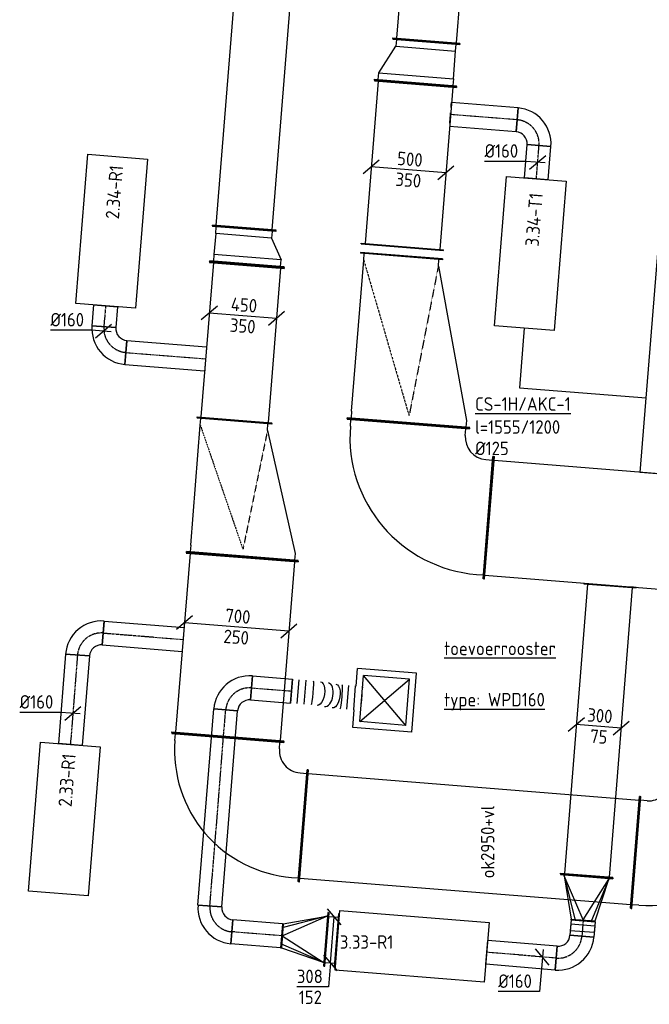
# Model space of a CAD drawing. Header units: millimetres. Extents: x -2745 to 52607, y -299 to 65129.
# Tile 14 of 40: x 7501 to 11707, y 21679 to 28258. Entities that reach past the tile are written whole.
import ezdxf

# ---------------------------------------------------------------- set-up
doc = ezdxf.new("R2010")
doc.units = ezdxf.units.MM
doc.linetypes.add('CENTER2', pattern=[28.575, 19.05, -3.175, 3.175, -3.175])
doc.linetypes.add('SMALL_DASH', pattern=[1.5, 0.5, -1])
for name, color, linetype in [('WL570---_APP', 2, 'Continuous'), ('WL570---_RETOUR_D', 4, 'Continuous'), ('WL570---_RETOUR_HL', 1, 'CENTER2'), ('WL570---_TOEVOER', 3, 'Continuous'), ('WL570---_TOEVOER_D', 3, 'Continuous'), ('WL570---_TOEVOER_HL', 1, 'CENTER2'), ('WL570---_TOEVOER_RST', 3, 'Continuous'), ('WL570---_TOEVOER_RST_HL', 1, 'CENTER2'), ('WM570---', 1, 'Continuous'), ('WM570---_RETOUR', 1, 'Continuous'), ('WM570---_TOEVOER', 1, 'Continuous')]:
    doc.layers.add(name, color=color, linetype=linetype)
doc.styles.add('STABICAD-018', font='ISOCP.SHX', dxfattribs={"height": 90})
doc.styles.add('STABICAD-025', font='ISOCP.SHX', dxfattribs={"height": 125})

# ---------------------------------------------------------------- blocks, each defined once
blk = doc.blocks.new('*U950')
at = {"color": 0, "linetype": 'Continuous'}
for p, q in [((0, 225, -3025), (5, 225, -3025)), ((0, -225, -3025), (0, 225, -3025)), ((5, -225, -3025), (5, 225, -3025)), ((5, 200, -3025), (4579.5, 200, -3025)), ((4584.5, 225, -3025), (4579.5, 225, -3025)), ((4579.5, -225, -3025), (4579.5, 225, -3025)), ((4584.5, -225, -3025), (4584.5, 225, -3025)), ((0, -225, -3025), (5, -225, -3025)), ((5, -200, -3025), (4579.5, -200, -3025)), ((4584.5, -225, -3025), (4579.5, -225, -3025))]:
    blk.add_line(p, q, dxfattribs=at)
at = {"layer": 'WM570---_RETOUR', "color": 2, "style": 'STABICAD-018'}
for tag, p in [('SECTIONCODE', (10583.8, 32684.1, 3025)), ('CODE', (10583.8, 32684.1, 3025)), ('POSITIONCODE', (10550.1, 30387.7, 3025))]:
    blk.add_attdef(tag, p, '', height=1.8, dxfattribs=at)
blk = doc.blocks.new('*U939')
at = {"color": 0, "linetype": 'Continuous'}
for p, q in [((-50, 225, -3025), (-45, 225, -3025)), ((-50, -225, -3025), (-50, 225, -3025)), ((-45, -225, -3025), (-45, 225, -3025)), ((0, 200, -3025), (-45, 200, -3025)), ((186.6, 200, -3025), (0, 200, -3025)), ((0, -200, -3025), (0, 200, -3025)), ((186.6, 200, -3025), (231.6, 200, -3025)), ((186.6, -300, -3025), (186.6, 200, -3025)), ((236.6, 225, -3025), (231.6, 225, -3025)), ((231.6, -325, -3025), (231.6, 225, -3025)), ((236.6, -325, -3025), (236.6, 225, -3025)), ((-50, -225, -3025), (-45, -225, -3025)), ((-45, -200, -3025), (0, -200, -3025)), ((186.6, -300, -3025), (0, -200, -3025)), ((231.6, -300, -3025), (186.6, -300, -3025)), ((236.6, -325, -3025), (231.6, -325, -3025))]:
    blk.add_line(p, q, dxfattribs=at)
at = {"layer": 'WM570---_RETOUR', "color": 2, "style": 'STABICAD-018'}
for tag, p in [('CODE', (10213.2, 28164.4, 3025)), ('SECTIONCODE', (10213.2, 28064.4, 3025)), ('POSITIONCODE', (10213.2, 28064.4, 3025))]:
    blk.add_attdef(tag, p, '', height=1.8, dxfattribs=at)
blk = doc.blocks.new('*U940')
at = {"color": 0, "linetype": 'Continuous'}
for p, q in [((0, 275, -3025), (5, 275, -3025)), ((0, -275, -3025), (0, 275, -3025)), ((5, -275, -3025), (5, 275, -3025)), ((1098.1, 275, -3025), (1093.1, 275, -3025)), ((1093.1, -275, -3025), (1093.1, 275, -3025)), ((1098.1, -275, -3025), (1098.1, 275, -3025)), ((5, 250, -3025), (1093.1, 250, -3025)), ((5, -250, -3025), (1093.1, -250, -3025)), ((0, -275, -3025), (5, -275, -3025)), ((1098.1, -275, -3025), (1093.1, -275, -3025))]:
    blk.add_line(p, q, dxfattribs=at)
at = {"layer": 'WM570---_RETOUR', "color": 2, "style": 'STABICAD-018'}
for tag, p in [('CODE', (10144.4, 27832.5, 3025)), ('SECTIONCODE', (10144.4, 27832.5, 3025)), ('POSITIONCODE', (10290.2, 27774.3, 3025))]:
    blk.add_attdef(tag, p, '', height=1.8, dxfattribs=at)
blk = doc.blocks.new('*U354')
at = {"color": 0, "linetype": 'Continuous'}
for p, q in [((0, 410, -3075), (5, 410, -3075)), ((0, -410, -3075), (0, 410, -3075)), ((5, -410, -3075), (5, 410, -3075)), ((1113.3, 410, -3075), (1108.3, 410, -3075)), ((1108.3, -140, -3075), (1108.3, 410, -3075)), ((1113.3, -140, -3075), (1113.3, 410, -3075)), ((50, 385, -3075), (5, 385, -3075)), ((50, 385, -3075), (1063.3, 385, -3075)), ((1063.3, 385, -3075), (1108.3, 385, -3075)), ((1063.3, -115, -3075), (50, -385, -3075)), ((1063.3, -115, -3075), (1108.3, -115, -3075)), ((1113.3, -140, -3075), (1108.3, -140, -3075)), ((50, -385, -3075), (5, -385, -3075)), ((0, -410, -3075), (5, -410, -3075))]:
    blk.add_line(p, q, dxfattribs=at)
at = {"color": 2, "linetype": 'SMALL_DASH'}
for p in [(1063.3, 385, -225), (1063.3, -115, -225)]:
    blk.add_line(p, (50, 0, -125), dxfattribs=at)
at = {"layer": 'WM570---', "color": 2, "style": 'STABICAD-018'}
for tag in ['CODE', 'SECTIONCODE', 'POSITIONCODE']:
    blk.add_attdef(tag, (10097.6, 25560.7, 3075), '', height=1.8, dxfattribs=at)
blk = doc.blocks.new('*U353')
at = {"color": 0, "linetype": 'Continuous'}
for p, q in [((-410, 585, -3075), (-410, 580, -3075)), ((410, 585, -3075), (-410, 585, -3075)), ((410, 580, -3075), (-410, 580, -3075)), ((-385, 535, -3075), (-385, 580, -3075)), ((385, 535, -3075), (385, 580, -3075)), ((410, 585, -3075), (410, 580, -3075)), ((-585, 410, -3075), (-580, 410, -3075)), ((-585, -410, -3075), (-585, 410, -3075)), ((-580, -410, -3075), (-580, 410, -3075)), ((-535, 385, -3075), (-580, 385, -3075)), ((-535, -385, -3075), (-580, -385, -3075)), ((-585, -410, -3075), (-580, -410, -3075))]:
    blk.add_line(p, q, dxfattribs=at)
for radius, end in [(150, 360), (920, 0)]:
    blk.add_arc((-535, 535, -3075), radius, 270, end, dxfattribs=at)
at = {"layer": 'WM570---', "color": 2, "style": 'STABICAD-018'}
for tag in ['CODE', 'SECTIONCODE', 'POSITIONCODE']:
    blk.add_attdef(tag, (10050.8, 24977.6, 3075), '', height=1.8, dxfattribs=at)
blk = doc.blocks.new('*U355')
at = {"color": 0, "linetype": 'Continuous'}
for p, q in [((0, 410, -3075), (5, 410, -3075)), ((0, -410, -3075), (0, 410, -3075)), ((5, -410, -3075), (5, 410, -3075)), ((3953.9, 410, -3075), (3948.9, 410, -3075)), ((3948.9, -410, -3075), (3948.9, 410, -3075)), ((3953.9, -410, -3075), (3953.9, 410, -3075)), ((5, 385, -3075), (3948.9, 385, -3075)), ((5, -385, -3075), (3948.9, -385, -3075)), ((0, -410, -3075), (5, -410, -3075)), ((3953.9, -410, -3075), (3948.9, -410, -3075))]:
    blk.add_line(p, q, dxfattribs=at)
at = {"layer": 'WM570---', "color": 2, "style": 'STABICAD-018'}
for tag, p in [('POSITIONCODE', (11392.9, 25020.4, 3075)), ('SECTIONCODE', (11392.9, 25020.4, 3075)), ('CODE', (10633.9, 24930.8, 3075))]:
    blk.add_attdef(tag, p, '', height=1.8, rotation=90, dxfattribs=at)
blk = doc.blocks.new('*U368')
at = {"color": 0, "linetype": 'Continuous'}
for p, q in [((-123.2, 395.1, -3075), (-94.1, 429.4, -3075)), ((-109.9, 449.4, -3075), (-113.1, 445.6, -3075)), ((457.9, -40.6, -3075), (-113.1, 445.6, -3075)), ((461.2, -36.8, -3075), (-109.9, 449.4, -3075)), ((-271, 375, -3075), (-266, 375, -3075)), ((-271, -375, -3075), (-271, 375, -3075)), ((-266, -375, -3075), (-266, 375, -3075)), ((-221, 350, -3075), (-266, 350, -3075)), ((409.7, -58.7, -3075), (438.9, -24.4, -3075)), ((461.2, -36.8, -3075), (457.9, -40.6, -3075)), ((-271, -375, -3075), (-266, -375, -3075)), ((-221, -350, -3075), (-266, -350, -3075))]:
    blk.add_line(p, q, dxfattribs=at)
for radius in [128.4, 828.4]:
    blk.add_arc((-221, 478.4, -3075), radius, 270, 319.58735, dxfattribs=at)
at = {"layer": 'WM570---_TOEVOER', "color": 2, "style": 'STABICAD-018'}
for tag in ['SECTIONCODE', 'CODE', 'POSITIONCODE']:
    blk.add_attdef(tag, (11885.3, 22671.9, 3075), '', height=1.8, dxfattribs=at)
blk = doc.blocks.new('*U941')
at = {"color": 0, "linetype": 'Continuous'}
for p, q in [((-303, -25.8, -3025), (-195.4, 65.8, -3025)), ((-249.2, 20, -3025), (249.2, -20, -3025)), ((195.4, -65.8, -3025), (303, 25.8, -3025))]:
    blk.add_line(p, q, dxfattribs=at)
at = {"color": 0, "linetype": 'Continuous', "style": 'STABICAD-018'}
for s, p in [('500', (-78.8, 31.4, -3025)), ('350', (-90, -108.2, -3025))]:
    blk.add_text(s, height=90, rotation=355.41265, dxfattribs=at).set_placement(p)
at = {"layer": 'WM570---_RETOUR', "color": 2, "style": 'STABICAD-018'}
blk.add_attdef('CODE', (10098.2, 27256.2, 3025), '', height=1.8, dxfattribs=at)
blk = doc.blocks.new('*U408')
at = {"color": 0, "linetype": 'Continuous'}
for p, q in [((0, 80, -3000), (599.8, 80, -3000)), ((0, -80, -3000), (0, 80, -3000)), ((599.8, 80, -3000), (599.8, -80, -3000)), ((0, -80, -3000), (599.8, -80, -3000))]:
    blk.add_line(p, q, dxfattribs=at)
at = {"layer": 'WL570---_RETOUR_HL', "linetype": 'CENTER2'}
blk.add_line((0, 0, -3000), (599.8, 0, -3000), dxfattribs=at)
at = {"layer": 'WM570---', "color": 2, "style": 'STABICAD-018'}
for tag, p in [('CODE', (7886.7, 24012.9, 3000)), ('SECTIONCODE', (7886.7, 24012.9, 3000)), ('POSITIONCODE', (8015.4, 23741.3, 3000))]:
    blk.add_attdef(tag, p, '', height=1.8, dxfattribs=at)
blk = doc.blocks.new('*U922')
at = {"color": 0, "linetype": 'Continuous'}
for p, q in [((-79.7, 6.4, -3000), (-354.8, 6.4, -3000)), ((49.8, -4, -3000), (-79.7, 6.4, -3000)), ((-53.8, -45.9, -3000), (53.8, 45.9, -3000))]:
    blk.add_line(p, q, dxfattribs=at)
at = {"color": 0, "linetype": 'Continuous', "style": 'STABICAD-018'}
blk.add_text('%%c160', height=90, dxfattribs=at).set_placement((-354.8, 31.4, -3000))
at = {"layer": 'WM570---_RETOUR', "color": 2, "style": 'STABICAD-018'}
blk.add_attdef('CODE', (7855.5, 23623, 3000), '', height=1.8, dxfattribs=at)
blk = doc.blocks.new('*U407')
at = {"color": 0, "linetype": 'Continuous'}
for p, q in [((-160, -80, -3000), (-160, 80, -3000)), ((80, -160, -3000), (-80, -160, -3000)), ((76, -160, -3000), (0, -160, -3000)), ((76, -160, -3000), (76, -160, -3000))]:
    blk.add_line(p, q, dxfattribs=at)
for radius, start in [(240, 360), (80, 0)]:
    blk.add_arc((-160, -160, -3000), radius, start, 90, dxfattribs=at)
at = {"layer": 'WL570---_RETOUR_HL', "linetype": 'CENTER2'}
blk.add_arc((-160, -160, -3000), 160, 360, 90, dxfattribs=at)
at = {"layer": 'WM570---', "color": 2, "style": 'STABICAD-018'}
for tag in ['CODE', 'SECTIONCODE', 'POSITIONCODE']:
    blk.add_attdef(tag, (7899.5, 24172.4, 3000), '', height=1.8, dxfattribs=at)
blk = doc.blocks.new('*U411')
at = {"color": 0, "linetype": 'Continuous'}
for p, q in [((0, 179, -2795), (5, 179, -2795)), ((0, -179, -2795), (0, 179, -2795)), ((5, -179, -2795), (5, 179, -2795)), ((5, 154, -2795), (69.8, 154, -2795)), ((74.8, 179, -2795), (69.8, 179, -2795)), ((69.8, -179, -2795), (69.8, 179, -2795)), ((74.8, -179, -2795), (74.8, 179, -2795)), ((0, -179, -2795), (5, -179, -2795)), ((5, -154, -2795), (69.8, -154, -2795)), ((74.8, -179, -2795), (69.8, -179, -2795))]:
    blk.add_line(p, q, dxfattribs=at)
at = {"layer": 'WM570---', "color": 2, "style": 'STABICAD-018'}
for tag, p in [('SECTIONCODE', (9549.2, 22112.4, 2795)), ('CODE', (9549.2, 22112.4, 2795)), ('POSITIONCODE', (9573.9, 21959.9, 2795))]:
    blk.add_attdef(tag, p, '', height=1.8, rotation=265, dxfattribs=at)
blk = doc.blocks.new('*U410')
at = {"color": 0, "linetype": 'Continuous'}
for p, q in [((-5, 179, -2795), (0, 179, -2795)), ((-5, -179, -2795), (-5, 179, -2795)), ((0, -179, -2795), (0, 179, -2795)), ((0, 154, -2795), (5, 154, -2795)), ((290, 0, -2795), (5, 154, -2795)), ((5, 154, -2795), (290, 56.6, -2795)), ((290, 80, -2795), (5, 154, -2795)), ((295, 80, -2795), (290, 80, -2795)), ((290, -80, -2795), (290, 80, -2795)), ((295, -80, -2795), (295, 80, -2795)), ((290, 0, -2795), (5, -154, -2795)), ((5, -154, -2795), (290, -56.6, -2795)), ((290, -80, -2795), (5, -154, -2795)), ((295, -80, -2795), (290, -80, -2795)), ((-5, -179, -2795), (0, -179, -2795)), ((5, -154, -2795), (0, -154, -2795))]:
    blk.add_line(p, q, dxfattribs=at)
at = {"layer": 'WM570---', "color": 2, "style": 'STABICAD-018'}
for tag, p in [('CODE', (9544.2, 22212.8, 2795)), ('SECTIONCODE', (9544.2, 22112.8, 2795)), ('POSITIONCODE', (9544.2, 22112.8, 2795))]:
    blk.add_attdef(tag, p, '', height=1.8, dxfattribs=at)
blk = doc.blocks.new('*U1031')
at = {"color": 0, "linetype": 'Continuous'}
for p, q in [((0, 80, -2795), (333, 80, -2795)), ((0, -80, -2795), (0, 80, -2795)), ((333, 80, -2795), (333, -80, -2795)), ((0, -80, -2795), (333, -80, -2795))]:
    blk.add_line(p, q, dxfattribs=at)
at = {"layer": 'WL570---_TOEVOER_HL', "linetype": 'CENTER2'}
blk.add_line((0, 0, -2795), (333, 0, -2795), dxfattribs=at)
at = {"layer": 'WM570---', "color": 2, "style": 'STABICAD-018'}
for tag in ['CODE', 'SECTIONCODE', 'POSITIONCODE']:
    blk.add_attdef(tag, (9250.2, 22136.5, 2795), '', height=1.8, dxfattribs=at)
blk = doc.blocks.new('*U409')
at = {"color": 0, "linetype": 'Continuous'}
for p, q in [((70.5, 253.2, -3000), (-21.1, 360.9, -3000)), ((0, 0, -3000), (24.7, 307, -3000)), ((45.8, -53.8, -3000), (-45.8, 53.8, -3000)), ((0, 0, -3000), (-12.9, -160.5, -3000)), ((-12.9, -160.5, -3000), (-224.9, -160.5, -3000))]:
    blk.add_line(p, q, dxfattribs=at)
at = {"color": 0, "linetype": 'Continuous', "style": 'STABICAD-018'}
for s, p in [('308', (-224.9, -135.5, -3000)), ('152', (-212.3, -275.5, -3000))]:
    blk.add_text(s, height=90, dxfattribs=at).set_placement(p)
at = {"layer": 'WM570---', "color": 2, "style": 'STABICAD-018'}
blk.add_attdef('CODE', (9577.2, 21955.7, 3000), '', height=1.8, dxfattribs=at)
blk = doc.blocks.new('*U1030')
at = {"color": 0, "linetype": 'Continuous'}
for p, q in [((-160, -80, -2795), (-160, 80, -2795)), ((80, -160, -2795), (-80, -160, -2795))]:
    blk.add_line(p, q, dxfattribs=at)
for radius in [240, 80]:
    blk.add_arc((-160, -160, -2795), radius, 0, 90, dxfattribs=at)
at = {"layer": 'WL570---_TOEVOER_HL', "linetype": 'CENTER2'}
blk.add_arc((-160, -160, -2795), 160, 0, 90, dxfattribs=at)
at = {"layer": 'WM570---', "color": 2, "style": 'STABICAD-018'}
for tag in ['SECTIONCODE', 'CODE', 'POSITIONCODE']:
    blk.add_attdef(tag, (8758.7, 22176, 2795), '', height=1.8, dxfattribs=at)
blk = doc.blocks.new('*U1029')
at = {"color": 0, "linetype": 'Continuous'}
for p, q in [((0, 80, -2795), (1314.9, 80, -2795)), ((0, -80, -2795), (0, 80, -2795)), ((1314.9, 80, -2795), (1314.9, -80, -2795)), ((0, -80, -2795), (1314.9, -80, -2795))]:
    blk.add_line(p, q, dxfattribs=at)
at = {"layer": 'WL570---_TOEVOER_HL', "linetype": 'CENTER2'}
blk.add_line((0, 0, -2795), (1314.9, 0, -2795), dxfattribs=at)
at = {"layer": 'WM570---', "color": 2, "style": 'STABICAD-018'}
for tag in ['CODE', 'SECTIONCODE', 'POSITIONCODE']:
    blk.add_attdef(tag, (8771.5, 22335.5, 2795), '', height=1.8, dxfattribs=at)
blk = doc.blocks.new('*U1028')
at = {"color": 0, "linetype": 'Continuous'}
for p, q in [((-160, -80, -2795), (-160, 80, -2795)), ((80, -160, -2795), (-80, -160, -2795))]:
    blk.add_line(p, q, dxfattribs=at)
for radius, start in [(240, 360), (80, 0)]:
    blk.add_arc((-160, -160, -2795), radius, start, 90, dxfattribs=at)
at = {"layer": 'WL570---_TOEVOER_HL', "linetype": 'CENTER2'}
blk.add_arc((-160, -160, -2795), 160, 360, 90, dxfattribs=at)
at = {"layer": 'WM570---', "color": 2, "style": 'STABICAD-018'}
for tag in ['CODE', 'SECTIONCODE', 'POSITIONCODE']:
    blk.add_attdef(tag, (8889.8, 23805.6, 2795), '', height=1.8, dxfattribs=at)
blk = doc.blocks.new('*U1027')
at = {"color": 0, "linetype": 'Continuous'}
for p, q in [((0, 80, -2795), (267.1, 80, -2795)), ((0, -80, -2795), (0, 80, -2795)), ((267.1, 80, -2795), (267.1, -80, -2795)), ((0, -80, -2795), (267.1, -80, -2795))]:
    blk.add_line(p, q, dxfattribs=at)
at = {"layer": 'WL570---_TOEVOER_HL', "linetype": 'CENTER2'}
blk.add_line((0, 0, -2795), (267.1, 0, -2795), dxfattribs=at)
at = {"layer": 'WM570---', "color": 2, "style": 'STABICAD-018'}
for tag in ['SECTIONCODE', 'CODE', 'POSITIONCODE']:
    blk.add_attdef(tag, (9049.3, 23792.8, 2795), '', height=1.8, dxfattribs=at)
blk = doc.blocks.new('*U413')
at = {"color": 0, "linetype": 'Continuous'}
for p, q in [((0, 175, -3000), (5, 175, -3000)), ((0, -175, -3000), (0, 132.3, -3000)), ((5, -175, -3000), (5, 175, -3000)), ((5, 150, -3000), (1944.7, 150, -3000)), ((1949.7, 175, -3000), (1944.7, 175, -3000)), ((1944.7, -175, -3000), (1944.7, 175, -3000)), ((1949.7, -175, -3000), (1949.7, 175, -3000)), ((0, -175, -3000), (5, -175, -3000)), ((5, -150, -3000), (1944.7, -150, -3000)), ((1949.7, -175, -3000), (1944.7, -175, -3000))]:
    blk.add_line(p, q, dxfattribs=at)
at = {"color": 2, "linetype": 'SMALL_DASH'}
blk.add_line((0, 132.3, -3000), (0, 175, -3000), dxfattribs=at)
at = {"layer": 'WM570---', "color": 2, "style": 'STABICAD-018'}
for tag in ['SECTIONCODE', 'CODE', 'POSITIONCODE']:
    blk.add_attdef(tag, (11443.9, 24479.6, 3000), '', height=1.8, dxfattribs=at)
blk = doc.blocks.new('*U414')
at = {"color": 0, "linetype": 'Continuous'}
for p, q in [((-5, 175, -3000), (0, 175, -3000)), ((-5, -175, -3000), (-5, 175, -3000)), ((0, -175, -3000), (0, 175, -3000)), ((5, 150, -3000), (0, 150, -3000)), ((290, 0, -3000), (5, 150, -3000)), ((5, 150, -3000), (290, 56.6, -3000)), ((290, 80, -3000), (5, 150, -3000)), ((295, 80, -3000), (290, 80, -3000)), ((290, -80, -3000), (290, 80, -3000)), ((295, -80, -3000), (295, 80, -3000)), ((290, 0, -3000), (5, -150, -3000)), ((5, -150, -3000), (290, -56.6, -3000)), ((5, -150, -3000), (290, -80, -3000)), ((295, -80, -3000), (290, -80, -3000)), ((-5, -175, -3000), (0, -175, -3000)), ((5, -150, -3000), (0, -150, -3000))]:
    blk.add_line(p, q, dxfattribs=at)
at = {"layer": 'WM570---', "color": 2, "style": 'STABICAD-018'}
for tag, p in [('CODE', (11288.1, 22631.1, 3000)), ('SECTIONCODE', (11288.1, 22531.1, 3000)), ('POSITIONCODE', (11288.1, 22531.1, 3000))]:
    blk.add_attdef(tag, p, '', height=1.8, dxfattribs=at)
blk = doc.blocks.new('*U416')
at = {"color": 0, "linetype": 'Continuous'}
for p, q in [((-160, -80, -3000), (-160, 80, -3000)), ((80, -160, -3000), (-80, -160, -3000)), ((76, -160, -3000), (0, -160, -3000)), ((76, -160, -3000), (76, -160.3, -3000))]:
    blk.add_line(p, q, dxfattribs=at)
for radius, start in [(240, 0), (80, 360)]:
    blk.add_arc((-160, -160, -3000), radius, start, 90, dxfattribs=at)
at = {"layer": 'WL570---_TOEVOER_HL', "linetype": 'CENTER2'}
blk.add_arc((-160, -160, -3000), 160, 0, 90, dxfattribs=at)
at = {"layer": 'WM570---', "color": 2, "style": 'STABICAD-018'}
for tag, p in [('CODE', (11243.5, 22074.4, 3000)), ('SECTIONCODE', (11243.5, 21974.4, 3000)), ('POSITIONCODE', (11243.5, 21974.4, 3000))]:
    blk.add_attdef(tag, p, '', height=1.8, dxfattribs=at)
blk = doc.blocks.new('*U415')
at = {"color": 0, "linetype": 'Continuous'}
for p, q in [((-51.7, 80, -3000), (21.9, 80, -3000)), ((-51.7, 80, -3000), (-51.7, -80, -3000)), ((-21.9, 80, -3000), (51.7, 80, -3000)), ((-21.9, 80, -3000), (-21.9, -80, -3000)), ((21.9, 80, -3000), (21.9, -80, -3000)), ((51.7, 80, -3000), (51.7, -80, -3000)), ((-51.7, -80, -3000), (21.9, -80, -3000)), ((-21.9, -80, -3000), (51.7, -80, -3000))]:
    blk.add_line(p, q, dxfattribs=at)
at = {"layer": 'WL570---_TOEVOER_HL', "linetype": 'CENTER2'}
blk.add_line((-51.7, 0, -3000), (51.7, 0, -3000), dxfattribs=at)
at = {"layer": 'WM570---', "color": 2, "style": 'STABICAD-018'}
for tag, p in [('CODE', (11260.4, 22285.5, 3000)), ('SECTIONCODE', (11260.4, 22185.5, 3000)), ('POSITIONCODE', (11260.4, 22185.5, 3000))]:
    blk.add_attdef(tag, p, '', height=1.8, dxfattribs=at)
blk = doc.blocks.new('*U412')
at = {"color": 0, "linetype": 'Continuous'}
for p, q in [((0, 80, -3000), (465.2, 80, -3000)), ((0, -80, -3000), (0, 80, -3000)), ((465.2, 80, -3000), (465.2, -80, -3000)), ((0, -80, -3000), (465.2, -80, -3000))]:
    blk.add_line(p, q, dxfattribs=at)
at = {"layer": 'WL570---_TOEVOER_HL', "linetype": 'CENTER2'}
blk.add_line((0, 0, -3000), (465.2, 0, -3000), dxfattribs=at)
at = {"layer": 'WM570---', "color": 2, "style": 'STABICAD-018'}
for tag in ['CODE', 'SECTIONCODE', 'POSITIONCODE']:
    blk.add_attdef(tag, (11084, 21987.2, 3000), '', height=1.8, dxfattribs=at)
blk = doc.blocks.new('*U417')
at = {"color": 0, "linetype": 'Continuous'}
for p, q in [((45.6, -54, -3000), (-45.6, 54, -3000)), ((4.2, 49.8, -3000), (-19.5, -231.7, -3000)), ((-19.5, -231.7, -3000), (-294.6, -231.7, -3000))]:
    blk.add_line(p, q, dxfattribs=at)
at = {"color": 0, "linetype": 'Continuous', "style": 'STABICAD-018'}
blk.add_text('%%c160', height=90, dxfattribs=at).set_placement((-294.6, -206.7, -3000))
at = {"layer": 'WM570---', "color": 2, "style": 'STABICAD-018'}
blk.add_attdef('CODE', (10992.4, 21994.9, 3000), '', height=1.8, dxfattribs=at)
blk = doc.blocks.new('*U427')
at = {"color": 0, "linetype": 'Continuous'}
for p, q in [((-203.4, -33.9, -3000), (-95.7, 57.8, -3000)), ((-149.5, 12, -3000), (149.5, -12, -3000)), ((95.7, -57.8, -3000), (203.4, 33.9, -3000))]:
    blk.add_line(p, q, dxfattribs=at)
at = {"color": 0, "linetype": 'Continuous', "style": 'STABICAD-018'}
for s, p in [('300', (-78.8, 31.4, -3000)), ('75', (-60.4, -110.5, -3000))]:
    blk.add_text(s, height=90, rotation=355.42527, dxfattribs=at).set_placement(p)
at = {"layer": 'WM570---_TOEVOER', "color": 2, "style": 'STABICAD-018'}
blk.add_attdef('CODE', (11368.5, 23537.4, 3000), '', height=1.8, dxfattribs=at)
blk = doc.blocks.new('*U916')
at = {"color": 0, "linetype": 'Continuous'}
for p, q in [((-79.7, 6.4, -3000), (-354.8, 6.4, -3000)), ((49.8, -4, -3000), (-79.7, 6.4, -3000)), ((-53.8, -45.9, -3000), (53.8, 45.9, -3000))]:
    blk.add_line(p, q, dxfattribs=at)
at = {"color": 0, "linetype": 'Continuous', "style": 'STABICAD-018'}
blk.add_text('%%c160', height=90, dxfattribs=at).set_placement((-354.8, 31.4, -3000))
at = {"layer": 'WM570---_RETOUR', "color": 2, "style": 'STABICAD-018'}
blk.add_attdef('CODE', (8060.9, 26176.8, 3000), '', height=1.8, dxfattribs=at)
blk = doc.blocks.new('*U925')
at = {"color": 0, "linetype": 'Continuous'}
for p, q in [((0, 80, -3000), (534.4, 80, -3000)), ((0, -80, -3000), (0, 80, -3000)), ((0, -80, -3000), (534.4, -80, -3000))]:
    blk.add_line(p, q, dxfattribs=at)
at = {"color": 2, "linetype": 'SMALL_DASH'}
blk.add_line((534.4, 80, -3000), (534.4, -80, -3000), dxfattribs=at)
at = {"layer": 'WL570---_RETOUR_HL', "linetype": 'CENTER2'}
blk.add_line((0, 0, -3000), (534.4, 0, -3000), dxfattribs=at)
at = {"layer": 'WM570---_RETOUR', "color": 2, "style": 'STABICAD-025'}
for tag in ['CODE', 'SECTIONCODE', 'POSITIONCODE']:
    blk.add_attdef(tag, (8210, 26034.2, 3000), '', height=1.8, dxfattribs=at)
blk = doc.blocks.new('*U927')
at = {"color": 0, "linetype": 'Continuous'}
for p, q in [((0, 375, -3075), (5, 375, -3075)), ((0, -375, -3075), (0, 375, -3075)), ((5, -375, -3075), (5, 375, -3075)), ((5, 350, -3075), (1204.1, 350, -3075)), ((1209.1, 375, -3075), (1204.1, 375, -3075)), ((1204.1, -375, -3075), (1204.1, 375, -3075)), ((1209.1, -375, -3075), (1209.1, 375, -3075)), ((0, -375, -3075), (5, -375, -3075)), ((5, -350, -3075), (1204.1, -350, -3075)), ((1209.1, -375, -3075), (1204.1, -375, -3075))]:
    blk.add_line(p, q, dxfattribs=at)
at = {"layer": 'WM570---_RETOUR', "color": 2, "style": 'STABICAD-018'}
for tag, p in [('CODE', (8987.7, 24669.1, 3075)), ('POSITIONCODE', (9117.1, 24406.8, 3075)), ('SECTIONCODE', (9075.7, 23890.1, 3075))]:
    blk.add_attdef(tag, p, '', height=1.8, dxfattribs=at)
blk = doc.blocks.new('*U991')
at = {"color": 0, "linetype": 'Continuous'}
for p, q in [((0, 212.5, -3025), (5, 212.5, -3025)), ((0, -212.5, -3025), (0, 212.5, -3025)), ((5, -212.5, -3025), (5, 212.5, -3025)), ((2965, 212.5, -3025), (2960, 212.5, -3025)), ((2960, -212.5, -3025), (2960, 212.5, -3025)), ((2965, -212.5, -3025), (2965, 212.5, -3025)), ((5, 187.5, -3025), (2960, 187.5, -3025)), ((5, -187.5, -3025), (2960, -187.5, -3025)), ((0, -212.5, -3025), (5, -212.5, -3025)), ((2965, -212.5, -3025), (2960, -212.5, -3025))]:
    blk.add_line(p, q, dxfattribs=at)
at = {"layer": 'WM570---_RETOUR', "color": 2, "style": 'STABICAD-025'}
for tag, p in [('SECTIONCODE', (8968.7, 28339.4, 3025)), ('POSITIONCODE', (8968.7, 28339.4, 3025)), ('CODE', (9000.7, 26863.5, 3025))]:
    blk.add_attdef(tag, p, '', height=1.8, dxfattribs=at)
blk = doc.blocks.new('*U917')
at = {"color": 0, "linetype": 'Continuous'}
for p, q in [((0, 80, -3000), (535, 80, -3000)), ((0, -80, -3000), (0, 80, -3000)), ((0, -80, -3000), (535, -80, -3000))]:
    blk.add_line(p, q, dxfattribs=at)
at = {"color": 2, "linetype": 'SMALL_DASH'}
blk.add_line((535, 80, -3000), (535, -80, -3000), dxfattribs=at)
at = {"layer": 'WL570---_RETOUR_HL', "linetype": 'CENTER2'}
blk.add_line((0, 0, -3000), (535, 0, -3000), dxfattribs=at)
at = {"layer": 'WM570---_RETOUR', "color": 2, "style": 'STABICAD-018'}
for tag in ['CODE', 'SECTIONCODE', 'POSITIONCODE']:
    blk.add_attdef(tag, (8058.9, 24159.6, 3000), '', height=1.8, dxfattribs=at)
blk = doc.blocks.new('*U936')
at = {"color": 0, "linetype": 'Continuous'}
for p, q in [((0, 250, -3025), (5, 250, -3025)), ((0, -250, -3025), (0, 250, -3025)), ((5, -250, -3025), (5, 250, -3025)), ((5, 225, -3025), (1039.6, 225, -3025)), ((1044.6, 250, -3025), (1039.6, 250, -3025)), ((1039.6, -250, -3025), (1039.6, 250, -3025)), ((1044.6, -250, -3025), (1044.6, 250, -3025)), ((0, -250, -3025), (5, -250, -3025)), ((5, -225, -3025), (1039.6, -225, -3025)), ((1044.6, -250, -3025), (1039.6, -250, -3025))]:
    blk.add_line(p, q, dxfattribs=at)
at = {"layer": 'WM570---_RETOUR', "color": 2, "style": 'STABICAD-018'}
for tag, p in [('CODE', (9018.9, 26621.3, 3025)), ('POSITIONCODE', (9145.6, 26325.3, 3025)), ('SECTIONCODE', (9116.9, 25967, 3025))]:
    blk.add_attdef(tag, p, '', height=1.8, dxfattribs=at)
blk = doc.blocks.new('*U918')
at = {"color": 0, "linetype": 'Continuous'}
for p, q in [((0, 80, -3000), (139.9, 80, -3000)), ((0, -80, -3000), (0, 80, -3000)), ((139.9, 80, -3000), (139.9, -80, -3000)), ((0, -80, -3000), (139.9, -80, -3000))]:
    blk.add_line(p, q, dxfattribs=at)
at = {"layer": 'WL570---_RETOUR_HL', "linetype": 'CENTER2'}
blk.add_line((0, 0, -3000), (139.9, 0, -3000), dxfattribs=at)
at = {"layer": 'WM570---_RETOUR', "color": 2, "style": 'STABICAD-018'}
for tag, p in [('SECTIONCODE', (8074.4, 26345.9, 3000)), ('CODE', (8074.4, 26345.9, 3000)), ('POSITIONCODE', (8203.2, 26074.3, 3000))]:
    blk.add_attdef(tag, p, '', height=1.8, dxfattribs=at)
blk = doc.blocks.new('*U919')
at = {"color": 0, "linetype": 'Continuous'}
for p, q in [((0, 375, -3075), (5, 375, -3075)), ((0, -375, -3075), (0, 375, -3075)), ((5, -375, -3075), (5, 375, -3075)), ((5, 350, -3075), (2222.1, 350, -3075)), ((2227.1, 375, -3075), (2222.1, 375, -3075)), ((2222.1, -375, -3075), (2222.1, 375, -3075)), ((2227.1, -375, -3075), (2227.1, 375, -3075)), ((0, -375, -3075), (5, -375, -3075)), ((5, -350, -3075), (2222.1, -350, -3075)), ((2227.1, -375, -3075), (2222.1, -375, -3075))]:
    blk.add_line(p, q, dxfattribs=at)
at = {"layer": 'WM570---_RETOUR', "color": 2, "style": 'STABICAD-018'}
for tag in ['CODE', 'SECTIONCODE', 'POSITIONCODE']:
    blk.add_attdef(tag, (9395.2, 22871.7, 3075), '', height=1.8, dxfattribs=at)
blk = doc.blocks.new('*U926')
at = {"color": 0, "linetype": 'Continuous'}
for p, q in [((0, 375, -3075), (5, 375, -3075)), ((0, -375, -3075), (0, 375, -3075)), ((5, -375, -3075), (5, 375, -3075)), ((50, 350, -3075), (5, 350, -3075)), ((50, 350, -3075), (853.8, 350, -3075)), ((853.8, 350, -3075), (898.8, 350, -3075)), ((903.8, 375, -3075), (898.8, 375, -3075)), ((898.8, -125, -3075), (898.8, 375, -3075)), ((903.8, -125, -3075), (903.8, 375, -3075)), ((853.8, -100, -3075), (50, -350, -3075)), ((853.8, -100, -3075), (898.8, -100, -3075)), ((903.8, -125, -3075), (898.8, -125, -3075)), ((0, -375, -3075), (5, -375, -3075)), ((50, -350, -3075), (5, -350, -3075))]:
    blk.add_line(p, q, dxfattribs=at)
at = {"color": 2, "linetype": 'SMALL_DASH'}
for p in [(853.8, 350, -225), (853.8, -100, -225)]:
    blk.add_line(p, (50, 0, -125), dxfattribs=at)
at = {"layer": 'WM570---_RETOUR', "color": 2, "style": 'STABICAD-018'}
for tag in ['CODE', 'SECTIONCODE', 'POSITIONCODE']:
    blk.add_attdef(tag, (8987.7, 24669.1, 3075), '', height=1.8, dxfattribs=at)
blk = doc.blocks.new('*U935')
at = {"color": 0, "linetype": 'Continuous'}
for p, q in [((-50, 250, -3025), (-45, 250, -3025)), ((-50, -250, -3025), (-50, 250, -3025)), ((-45, -250, -3025), (-45, 250, -3025)), ((0, 225, -3025), (-45, 225, -3025)), ((140, 225, -3025), (0, 225, -3025)), ((0, -225, -3025), (0, 225, -3025)), ((140, 225, -3025), (185, 225, -3025)), ((140, -150, -3025), (140, 225, -3025)), ((190, 250, -3025), (185, 250, -3025)), ((185, -175, -3025), (185, 250, -3025)), ((190, -175, -3025), (190, 250, -3025)), ((140, -150, -3025), (0, -225, -3025)), ((185, -150, -3025), (140, -150, -3025)), ((190, -175, -3025), (185, -175, -3025)), ((-50, -250, -3025), (-45, -250, -3025)), ((-45, -225, -3025), (0, -225, -3025))]:
    blk.add_line(p, q, dxfattribs=at)
at = {"layer": 'WM570---_RETOUR', "color": 2}
for tag, p, style in [('CODE', (9022.9, 26771.1, 3025), 'STABICAD-018'), ('SECTIONCODE', (9022.9, 26671.1, 3025), 'STABICAD-025'), ('POSITIONCODE', (9022.9, 26671.1, 3025), 'STABICAD-025')]:
    blk.add_attdef(tag, p, '', height=1.8, dxfattribs=dict(at, style=style))
blk = doc.blocks.new('*U920')
at = {"color": 0, "linetype": 'Continuous'}
for p, q in [((-375, 550, -3075), (-375, 545, -3075)), ((375, 550, -3075), (-375, 550, -3075)), ((375, 545, -3075), (-375, 545, -3075)), ((-350, 500, -3075), (-350, 545, -3075)), ((350, 500, -3075), (350, 545, -3075)), ((375, 550, -3075), (375, 545, -3075)), ((-550, 375, -3075), (-545, 375, -3075)), ((-550, -375, -3075), (-550, 375, -3075)), ((-545, -375, -3075), (-545, 375, -3075)), ((-500, 350, -3075), (-545, 350, -3075)), ((-550, -375, -3075), (-545, -375, -3075)), ((-500, -350, -3075), (-545, -350, -3075))]:
    blk.add_line(p, q, dxfattribs=at)
for radius in [150, 850]:
    blk.add_arc((-500, 500, -3075), radius, 270, 0, dxfattribs=at)
at = {"layer": 'WM570---_RETOUR', "color": 2, "style": 'STABICAD-018'}
for tag in ['CODE', 'SECTIONCODE', 'POSITIONCODE']:
    blk.add_attdef(tag, (8847, 22915.7, 3075), '', height=1.8, dxfattribs=at)
blk = doc.blocks.new('*U921')
at = {"color": 0, "linetype": 'Continuous'}
for p, q in [((-80, 160, -3000), (80, 160, -3000)), ((-76, 160, -3000), (-76, 160, -3000)), ((-76, 160, -3000), (0, 160, -3000)), ((-160, -80, -3000), (-160, 80, -3000))]:
    blk.add_line(p, q, dxfattribs=at)
for radius in [80, 240]:
    blk.add_arc((-160, 160, -3000), radius, 270, 0, dxfattribs=at)
at = {"layer": 'WL570---_RETOUR_HL', "linetype": 'CENTER2'}
blk.add_arc((-160, 160, -3000), 160, 270, 360, dxfattribs=at)
at = {"layer": 'WM570---_RETOUR', "color": 2, "style": 'STABICAD-025'}
for tag in ['CODE', 'SECTIONCODE', 'POSITIONCODE']:
    blk.add_attdef(tag, (8050.5, 26047, 3000), '', height=1.8, dxfattribs=at)
blk = doc.blocks.new('*U937')
at = {"color": 0, "linetype": 'Continuous'}
for p, q in [((-278.1, -27.8, -3025), (-170.4, 63.8, -3025)), ((-224.3, 18, -3025), (224.3, -18, -3025)), ((170.4, -63.8, -3025), (278.1, 27.8, -3025))]:
    blk.add_line(p, q, dxfattribs=at)
at = {"color": 0, "linetype": 'Continuous', "style": 'STABICAD-018'}
for s, p in [('450', (-83.3, 31.8, -3025)), ('350', (-90, -108.2, -3025))]:
    blk.add_text(s, height=90, rotation=355.41265, dxfattribs=at).set_placement(p)
at = {"layer": 'WM570---_RETOUR', "color": 2, "style": 'STABICAD-018'}
blk.add_attdef('CODE', (8991.7, 26281.5, 3025), '', height=1.8, dxfattribs=at)
blk = doc.blocks.new('*U924')
at = {"color": 0, "linetype": 'Continuous'}
for p, q in [((-402.7, -17.8, -3075), (-295, 73.8, -3075)), ((-348.9, 28, -3075), (348.9, -28, -3075)), ((295, -73.8, -3075), (402.7, 17.8, -3075))]:
    blk.add_line(p, q, dxfattribs=at)
at = {"color": 0, "linetype": 'Continuous', "style": 'STABICAD-018'}
for s, p in [('700', (-78.8, 31.4, -3075)), ('250', (-91.1, -108.1, -3075))]:
    blk.add_text(s, height=90, rotation=355.41265, dxfattribs=at).set_placement(p)
at = {"layer": 'WM570---_RETOUR', "color": 2, "style": 'STABICAD-018'}
blk.add_attdef('CODE', (8950.2, 24202.1, 3075), '', height=1.8, dxfattribs=at)
blk = doc.blocks.new('*U929')
at = {"color": 0, "linetype": 'Continuous'}
for p, q in [((0, 80, -2975), (223.4, 80, -2975)), ((0, -80, -2975), (0, 80, -2975)), ((223.4, 80, -2975), (223.4, -80, -2975)), ((0, -80, -2975), (223.4, -80, -2975))]:
    blk.add_line(p, q, dxfattribs=at)
at = {"layer": 'WL570---_TOEVOER_HL', "linetype": 'CENTER2'}
blk.add_line((0, 0, -2975), (223.4, 0, -2975), dxfattribs=at)
at = {"layer": 'WM570---_RETOUR', "color": 2, "style": 'STABICAD-018'}
for tag in ['CODE', 'SECTIONCODE', 'POSITIONCODE']:
    blk.add_attdef(tag, (10952.1, 27193.8, 2975), '', height=1.8, dxfattribs=at)
blk = doc.blocks.new('*U930')
at = {"color": 0, "linetype": 'Continuous'}
for p, q in [((-79.7, 6.4, -2975), (-354.8, 6.4, -2975)), ((49.8, -4, -2975), (-79.7, 6.4, -2975)), ((-53.8, -45.9, -2975), (53.8, 45.9, -2975))]:
    blk.add_line(p, q, dxfattribs=at)
at = {"color": 0, "linetype": 'Continuous', "style": 'STABICAD-018'}
blk.add_text('%%c160', height=90, dxfattribs=at).set_placement((-354.8, 31.4, -2975))
at = {"layer": 'WM570---_RETOUR', "color": 2, "style": 'STABICAD-018'}
blk.add_attdef('CODE', (10960.9, 27304.6, 2975), '', height=1.8, dxfattribs=at)
blk = doc.blocks.new('*U928')
at = {"color": 0, "linetype": 'Continuous'}
for p, q in [((-80, 160, -2975), (80, 160, -2975)), ((-76, 160, -2975), (-76, 160, -2975)), ((-76, 160, -2975), (0, 160, -2975)), ((-160, -80, -2975), (-160, 80, -2975))]:
    blk.add_line(p, q, dxfattribs=at)
for radius, end in [(80, 0), (240, 360)]:
    blk.add_arc((-160, 160, -2975), radius, 270, end, dxfattribs=at)
at = {"layer": 'WL570---_TOEVOER_HL', "linetype": 'CENTER2'}
blk.add_arc((-160, 160, -2975), 160, 270, 360, dxfattribs=at)
at = {"layer": 'WM570---_RETOUR', "color": 2, "style": 'STABICAD-025'}
for tag in ['SECTIONCODE', 'CODE', 'POSITIONCODE']:
    blk.add_attdef(tag, (10982.6, 27576, 2975), '', height=1.8, dxfattribs=at)
blk = doc.blocks.new('*U931')
at = {"color": 0, "linetype": 'Continuous'}
for p, q in [((0, 80, -2975), (446.1, 80, -2975)), ((0, -80, -2975), (0, 80, -2975)), ((0, -80, -2975), (446.1, -80, -2975))]:
    blk.add_line(p, q, dxfattribs=at)
at = {"color": 2, "linetype": 'SMALL_DASH'}
blk.add_line((446.1, 80, -2975), (446.1, -80, -2975), dxfattribs=at)
at = {"layer": 'WL570---_TOEVOER_HL', "linetype": 'CENTER2'}
blk.add_line((0, 0, -2975), (446.1, 0, -2975), dxfattribs=at)
at = {"layer": 'WM570---_RETOUR', "color": 2, "style": 'STABICAD-025'}
for tag in ['CODE', 'SECTIONCODE', 'POSITIONCODE']:
    blk.add_attdef(tag, (10823.1, 27588.7, 2975), '', height=1.8, dxfattribs=at)
blk = doc.blocks.new('*U1032')
at = {"color": 0, "linetype": 'Continuous'}
for p, q in [((197.5, 197.5, -2700), (-197.5, 197.5, -2700)), ((-197.5, 80, -2700), (-197.5, 197.5, -2700)), ((197.5, -197.5, -2700), (197.5, 197.5, -2700)), ((155, 155, -2700), (-155, 155, -2700)), ((-155, -155, -2700), (-155, 155, -2700)), ((155, -155, -2700), (-155, 155, -2700)), ((-155, -155, -2700), (155, 155, -2700)), ((155, -155, -2700), (155, 155, -2700)), ((-197.5, -197.5, -2700), (-197.5, -80, -2700)), ((155, -155, -2700), (-155, -155, -2700)), ((197.5, -197.5, -2700), (-197.5, -197.5, -2700))]:
    blk.add_line(p, q, dxfattribs=at)
at = {"layer": 'WL570---_TOEVOER_RST_HL', "linetype": 'CENTER2'}
blk.add_circle((0, 0, -2700), 0.0125, dxfattribs=at)
at = {"layer": 'WM570---', "color": 1, "style": 'STABICAD-018'}
blk.add_attdef('PRODUCTCODE', (9978.6, 24204, 2700), '', height=1.8, rotation=355.4, dxfattribs=at)
at = {"layer": 'WM570---', "color": 2}
for tag, p, style in [('CODE', (9946.8, 23809.3, 2700), 'STABICAD-018'), ('SECTIONCODE', (9938.8, 23709.6, 2700), 'STABICAD-025'), ('MATERIALCODE', (9938.8, 23709.6, 2700), 'STABICAD-025'), ('POSITIONCODE', (9938.8, 23709.6, 2700), 'STABICAD-025'), ('FLOWPREFIX', (9921.4, 23213.4, 2700), 'STABICAD-018'), ('FLOW', (9943.9, 23211.6, 2700), 'STABICAD-018'), ('FLOWSUFFIX', (10109.9, 23198.3, 2700), 'STABICAD-018')]:
    blk.add_attdef(tag, p, '', height=1.8, rotation=355.4, dxfattribs=dict(at, style=style))
blk = doc.blocks.new('*U1033')
at = {"color": 2, "linetype": 'SMALL_DASH'}
blk.add_line((0, -80, -2700), (0, 80, -2700), dxfattribs=at)
at = {"color": 0, "linetype": 'Continuous'}
for p, q in [((46.2, 80, -2700), (46.2, -80, -2700)), ((92.5, 80, -2700), (92.5, -80, -2700)), ((378.7, 68.4, -2700), (378.7, -91.6, -2700)), ((424.9, 68.4, -2700), (424.9, -91.6, -2700)), ((471.2, 68.4, -2700), (471.2, -91.6, -2700))]:
    blk.add_line(p, q, dxfattribs=at)
at = {"color": 0, "linetype": 'Continuous', "extrusion": (0, 0, -1)}
for centre, major_axis, ratio, start_param, end_param in [((138.7, 0, -2700), (0.7, 80), 0.072701, 3.142239, 6.283832), ((183.8, -1.6, -2700), (5.5, 79.8), 0.487403, 3.147249, 6.288842), ((287.4, -9.9, -2700), (-5.5, -79.8), 0.487403, 6.277529, 9.419122), ((332.4, -11.6, -2700), (-0.7, -80), 0.072701, 6.282539, 9.424131)]:
    blk.add_ellipse(centre, major_axis=major_axis, ratio=ratio, start_param=start_param, end_param=end_param, dxfattribs=at)
at = {"color": 0, "linetype": 'Continuous'}
blk.add_ellipse((235.6, -5.8, -2700), major_axis=(-6.4, -79.7), ratio=0.548074, start_param=3.141593, end_param=6.283185, dxfattribs=at)
at = {"layer": 'WM570---', "color": 2, "style": 'STABICAD-025'}
for tag in ['CODE', 'SECTIONCODE', 'POSITIONCODE']:
    blk.add_attdef(tag, (9784.3, 23722.1, 2700), '', height=1.8, dxfattribs=at)

msp = doc.modelspace()

# ---------------------------------------------------------------- linework, layer by layer
at = {"layer": 'WL570---_APP', "color": 2}
for points in [[(7954.8, 27358.7), (8353.5, 27326.8), (8273.8, 26330), (7875.1, 26361.9)], [(10752.1, 27209.8), (11150.8, 27177.9), (11071, 26181.1), (10672.3, 26213)], [(7638.6, 23431), (8037.4, 23399.1), (7957.6, 22402.3), (7558.9, 22434.2)]]:
    msp.add_lwpolyline(points, close=True, dxfattribs=at)
at = {"layer": 'WL570---_APP'}
msp.add_lwpolyline([(9639.7, 22305.8), (10636.5, 22225.6), (10604.4, 21826.9), (9607.7, 21907.1)], close=True, dxfattribs=at)
at = {"layer": 'WL570---_TOEVOER_RST'}
for points in [[(12596.7, 25155.4), (11646.4, 25231.8), (11871, 28022.8), (11968.8, 28014.9)], [(10871.7, 26197.1), (10839.3, 25798.4), (11686.5, 25730.2)]]:
    msp.add_lwpolyline(points, dxfattribs=at)

# ---------------------------------------------------------------- block references
at = {"layer": 'WL570---_RETOUR_D', "linetype": 'Continuous'}
for name, p, rotation in [('*U991', (9000.7, 26863.5, 3025), 85.41264576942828), ('*U935', (9022.9, 26671.1, 3025), 85.41264576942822), ('*U936', (9018.9, 26621.3, 3025), 265.4126457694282), ('*U918', (8074.4, 26345.9, 3000), 265.4252747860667), ('*U921', (8050.5, 26047, 3000), 265.4252747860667), ('*U925', (8210, 26034.2, 3000), 355.4126457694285), ('*U926', (8987.7, 24669.1, 3075), 85.41264576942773), ('*U927', (8987.7, 24669.1, 3075), 265.412645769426), ('*U407', (7899.5, 24172.4, 3000), 85.42527478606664), ('*U917', (8058.9, 24159.6, 3000), 355.4126457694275), ('*U408', (7886.7, 24012.9, 3000), 265.4252747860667), ('*U920', (8847, 22915.7, 3075), 265.4126457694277), ('*U919', (9395.2, 22871.7, 3075), 355.4126457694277), ('*U368', (11885.3, 22671.9, 3075), 355.4126457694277)]:
    msp.add_blockref(name, p, dxfattribs=dict(at, rotation=rotation))
at = {"layer": 'WL570---_TOEVOER_D', "linetype": 'Continuous'}
for name, p, rotation in [('*U950', (10583.8, 32684.1, 3025), 265.4126457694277), ('*U939', (10213.2, 28064.4, 3025), 265.4126457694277), ('*U940', (10144.4, 27832.5, 3025), 265.412645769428), ('*U931', (10823.1, 27588.7, 2975), 175.4126457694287), ('*U928', (10982.6, 27576, 2975), 85.42526662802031), ('*U929', (10952.1, 27193.8, 2975), 85.42526662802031), ('*U354', (10097.6, 25560.7, 3075), 85.41264576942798), ('*U353', (10050.8, 24977.6, 3075), 265.412645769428), ('*U355', (10633.9, 24930.8, 3075), 355.412645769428), ('*U413', (11443.9, 24479.6, 3000), 265.4252666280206), ('*U1028', (8889.8, 23805.6, 2795), 85.39999999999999), ('*U1027', (9049.3, 23792.8, 2795), 355.3999999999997), ('*U1033', (9784.3, 23722.1, 2700), 175.3999999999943), ('*U1029', (8771.5, 22335.5, 2795), 85.39999999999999), ('*U414', (11288.1, 22531.1, 3000), 265.4252666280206), ('*U1030', (8758.7, 22176, 2795), 175.4), ('*U410', (9544.2, 22112.8, 2795), 175.4), ('*U1031', (9250.2, 22136.5, 2795), 175.4), ('*U411', (9549.2, 22112.4, 2795), 355.4), ('*U415', (11260.4, 22185.5, 3000), 265.4252666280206), ('*U416', (11243.5, 21974.4, 3000), 265.4252666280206), ('*U412', (11084, 21987.2, 3000), 175.189516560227)]:
    msp.add_blockref(name, p, dxfattribs=dict(at, rotation=rotation))
at = {"layer": 'WL570---_TOEVOER_RST', "linetype": 'Continuous', "rotation": 355.3999999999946}
msp.add_blockref('*U1032', (9938.8, 23709.6, 2700), dxfattribs=at)
at = {"layer": 'WM570---_RETOUR', "linetype": 'Continuous'}
for name, p in [('*U937', (8991.7, 26281.5, 3025)), ('*U916', (8060.9, 26176.8, 3000)), ('*U924', (8950.2, 24202.1, 3075)), ('*U922', (7855.5, 23623, 3000))]:
    msp.add_blockref(name, p, dxfattribs=at)
at = {"layer": 'WM570---_TOEVOER', "linetype": 'Continuous'}
for name, p in [('*U941', (10098.2, 27256.2, 3025)), ('*U930', (10960.9, 27304.6, 2975)), ('*U427', (11368.5, 23537.4, 3000)), ('*U409', (9577.2, 21955.7, 3000)), ('*U417', (10992.4, 21994.9, 3000))]:
    msp.add_blockref(name, p, dxfattribs=at)

# ---------------------------------------------------------------- texts
at = {"layer": 'WL570---_TOEVOER', "style": 'STABICAD-018'}
for s, p in [('%%Utoevoerrooster', (10335.5, 24011.5)), ('%%Utype: WPD160', (10335.5, 23669.5))]:
    msp.add_text(s, height=90, dxfattribs=at).set_placement(p)
at = {"layer": 'WM570---', "style": 'STABICAD-018'}
for s, p in [('2.34-R1', (8163.4, 26922.9)), ('3.34-T1', (10967.1, 26739.7, 25)), ('2.33-R1', (7847.4, 22995.1))]:
    msp.add_text(s, height=90, rotation=85.41, dxfattribs=at).set_placement(p)
for s, p in [('%%UCS-1H/AKC-1', (10543, 25644.8)), ('l=1555/1200', (10543, 25491.1)), ('%%C125', (10543, 25348.1)), ('3.33-R1', (9639.3, 22049.9))]:
    msp.add_text(s, height=90, dxfattribs=at).set_placement(p)
at = {"layer": 'WM570---_RETOUR', "linetype": 'Continuous', "style": 'STABICAD-018'}
msp.add_text('ok2950+vl', height=90, rotation=90, dxfattribs=at).set_placement((10671.8, 22520.2))

doc.saveas('drawing.dxf')
